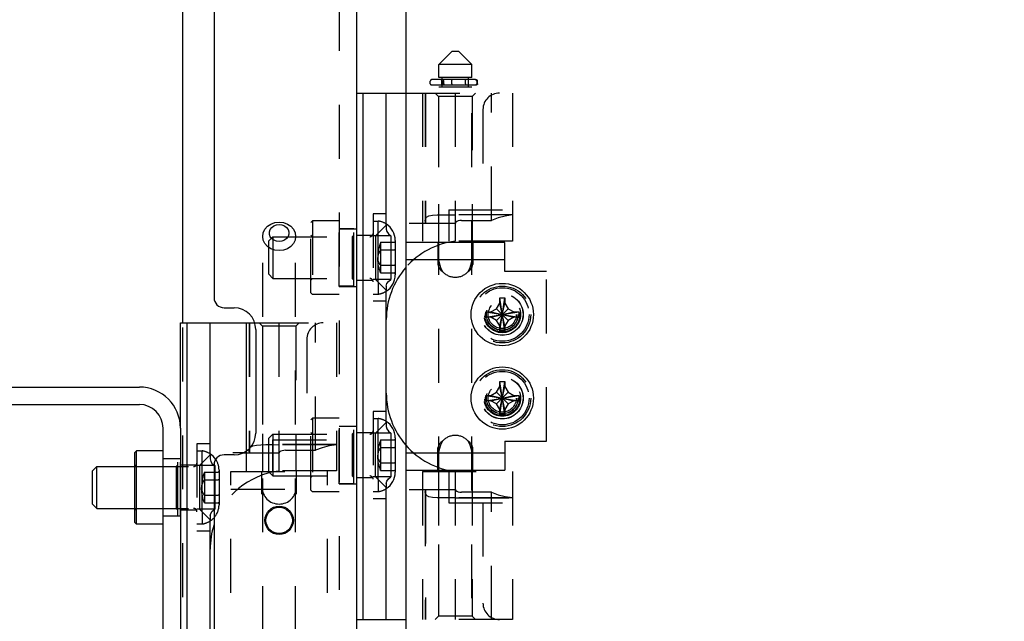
# Model space of a CAD drawing. Header units: inches. Extents: x 0 to 58.6, y -0.2 to 37.9.
# Tile 11 of 66: x 3 to 8.8, y 6.3 to 9.9. Entities that reach past the tile are written whole.
import ezdxf

# ---------------------------------------------------------------- set-up
doc = ezdxf.new("R2010")
doc.units = ezdxf.units.IN
doc.header["$LTSCALE"] = 3.224138
doc.header["$MEASUREMENT"] = 0
doc.linetypes.add('HIDDEN', pattern=[0.2, 0.1, -0.1])
doc.layers.get('0').update_dxf_attribs({"linetype": 'CONTINUOUS'})
doc.layers.add('DEFAULT_2', color=8, linetype='HIDDEN')
doc.layers.add('DIMENSIONS', color=7, linetype='CONTINUOUS')
doc.styles.get("Standard").update_dxf_attribs({"font": 'txt', "width": 0.8})
doc.dimstyles.new('DIMSTYLE_1', dxfattribs={"dimtxt": 0.293103, "dimasz": 0.344828, "dimexe": 0.18, "dimexo": 0.0625, "dimgap": 0.09, "dimtad": 0, "dimtih": 1, "dimtoh": 1, "dimzin": 4, "dimdsep": 46, "dimtxsty": 'Standard', "dimblk": '_FILLED', "dimblk1": '_FILLED', "dimblk2": '_FILLED', "dimcen": 0.09, "dimadec": 0, "dimazin": 0, "dimtfac": 1, "dimtofl": 0, "dimtmove": 0, "dimatfit": 3, "dimldrblk": '_FILLED', "dimfxl": 0, "dimtolj": 1, "dimtzin": 4, "dimarcsym": 0})

# ---------------------------------------------------------------- blocks, each defined once
blk = doc.blocks.new('_FILLED')
at = {"color": 0, "linetype": 'ByBlock'}
blk.add_solid([(0, 0), (-1, 0.2), (-1, -0.2)], dxfattribs=at)
blk = doc.blocks.new('*D')
at = {"layer": 'DIMENSIONS', "color": 2, "linetype": 'CONTINUOUS'}
for p, q in [((3.9355, 33.1052), (1.7352, 33.1052)), ((2.0456, 33.1052), (2.0456, 30.8022)), ((5.5048, 31.6165), (7.8884, 31.6165)), ((7.5781, 31.6165), (7.5781, 30.1263)), ((2.0456, 27.6052), (2.0456, 29.7763)), ((7.5781, 27.6052), (7.5781, 29.1004)), ((3.998, 27.6052), (1.7352, 27.6052)), ((4.9632, 27.6052), (7.8884, 27.6052)), ((5.2634, 25.8815), (5.2634, 26.6136)), ((35.3884, 26.024), (35.3884, 26.6136)), ((5.2634, 26.3032), (19.5931, 26.3032)), ((35.3884, 26.3032), (21.0587, 26.3032)), ((37.1399, 25.8866), (39.5081, 25.8866)), ((39.1977, 25.8866), (39.1977, 14.807)), ((36.9567, 25.0116), (38.2812, 25.0116)), ((37.9709, 25.0116), (37.9709, 16.3425)), ((37.9709, 4.7616), (37.9709, 14.877)), ((39.1977, 3.8866), (39.1977, 14.2208)), ((36.9567, 4.7616), (38.2812, 4.7616)), ((37.1936, 3.8866), (39.5081, 3.8866))]:
    blk.add_line(p, q, dxfattribs=at)
at = {"layer": 'DIMENSIONS', "color": 2, "linetype": 'CONTINUOUS', "xscale": 0.3448275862, "yscale": 0.3448275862, "zscale": 0.3448275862}
for p, rotation in [((2.0456, 33.1052), 90), ((7.5781, 31.6165), 90), ((2.0456, 27.6052), 270), ((7.5781, 27.6052), 270), ((5.2634, 26.3032), 180), ((39.1977, 25.8866), 90), ((37.9709, 25.0116), 90), ((37.9709, 4.7616), 270), ((39.1977, 3.8866), 270)]:
    blk.add_blockref('_FILLED', p, dxfattribs=dict(at, rotation=rotation))
blk.add_blockref('_FILLED', (35.3884, 26.3032), dxfattribs=at)
at = {"layer": 'DIMENSIONS', "color": 2, "linetype": 'CONTINUOUS', "width": 0.8}
for s, p in [('5.50', (1.5766, 30.3625)), ('REF.', (1.5766, 29.9229)), ('4.01', (7.1091, 29.6866)), ('REF.', (7.1091, 29.247)), ('30.13', (19.7397, 26.1567)), ('20.25', (37.3847, 15.9029)), ('REF.', (37.5019, 15.4632)), ('TYP.', (37.5019, 15.0236)), ('22.00', (38.6115, 14.3673))]:
    blk.add_text(s, height=0.2931, dxfattribs=at).set_placement(p)

msp = doc.modelspace()

# ---------------------------------------------------------------- linework, layer by layer
at = {"color": 3, "linetype": 'CONTINUOUS'}
for p, q in [((4.9683, 4.2616), (4.9683, 25.5116)), ((5.2634, 24.8534), (5.2634, 4.9198)), ((4.1143, 21.5361), (4.1143, 8.2371)), ((4.1743, 8.1771), (4.2343, 8.1771)), ((4.3643, 8.0471), (4.3643, 7.4271)), ((2.8098, 7.7023), (3.6673, 7.7023)), ((3.9138, 7.4558), (3.9138, 3.8273)), ((4.2343, 7.2971), (4.1743, 7.2971)), ((4.1143, 7.2371), (4.1143, 5.7861))]:
    msp.add_line(p, q, dxfattribs=at)
at = {"color": 7, "linetype": 'CONTINUOUS'}
for p, q in [((3.9268, 8.0864), (3.9268, 21.6868)), ((4.9683, 9.4614), (5.2634, 9.4614)), ((5.0077, 6.3118), (5.0077, 9.4614)), ((5.1455, 8.6718), (5.1455, 9.4614)), ((5.0816, 8.6078), (5.1455, 8.6718)), ((5.0816, 8.6078), (5.0816, 8.3464)), ((5.0978, 8.3303), (5.0978, 8.624)), ((5.1988, 8.5803), (5.1988, 8.374)), ((5.0816, 8.3464), (5.1455, 8.2825)), ((5.1455, 7.4907), (5.1455, 8.2825)), ((5.805, 8.1715), (5.8244, 8.2051)), ((5.8554, 8.0373), (5.8244, 8.2359)), ((5.8244, 8.2349), (5.8244, 8.2359)), ((5.8244, 8.0373), (5.8554, 8.2359)), ((5.8244, 8.2051), (5.8244, 8.2349)), ((5.8554, 8.0681), (5.8244, 8.2051)), ((5.8244, 8.0681), (5.8554, 8.2051)), ((5.8554, 8.2359), (5.8554, 8.2349)), ((5.8554, 8.2349), (5.8554, 8.2051)), ((5.8554, 8.2051), (5.8748, 8.1715)), ((5.7406, 8.1521), (5.9392, 8.1211)), ((5.7406, 8.1521), (5.7416, 8.1521)), ((5.7406, 8.1211), (5.9392, 8.1521)), ((5.7416, 8.1521), (5.7714, 8.1521)), ((5.7714, 8.1521), (5.805, 8.1715)), ((5.7714, 8.1521), (5.9084, 8.1211)), ((5.7714, 8.1211), (5.9084, 8.1521)), ((5.8748, 8.1017), (5.805, 8.1715)), ((5.805, 8.1017), (5.8748, 8.1715)), ((5.8748, 8.1715), (5.9084, 8.1521)), ((5.9084, 8.1521), (5.9382, 8.1521)), ((5.9382, 8.1521), (5.9392, 8.1521)), ((3.9138, 7.4558), (3.9138, 8.0864)), ((3.9138, 8.0864), (4.3582, 8.0864)), ((3.9532, 4.9368), (3.9532, 8.0864)), ((4.091, 7.2968), (4.091, 8.0864)), ((4.3075, 8.0864), (4.3075, 7.3198)), ((5.7416, 8.1211), (5.7406, 8.1211)), ((5.7714, 8.1211), (5.7416, 8.1211)), ((5.805, 8.1017), (5.7714, 8.1211)), ((5.8244, 8.0681), (5.805, 8.1017)), ((5.8748, 8.1017), (5.8554, 8.0681)), ((5.9084, 8.1211), (5.8748, 8.1017)), ((5.9382, 8.1211), (5.9084, 8.1211)), ((5.9392, 8.1211), (5.9382, 8.1211)), ((5.8244, 8.0383), (5.8244, 8.0681)), ((5.8244, 8.0373), (5.8244, 8.0383)), ((5.8554, 8.0681), (5.8554, 8.0383)), ((5.8554, 8.0383), (5.8554, 8.0373)), ((5.8554, 7.5373), (5.8244, 7.7359)), ((5.8244, 7.7349), (5.8244, 7.7359)), ((5.8244, 7.5373), (5.8554, 7.7359)), ((5.8244, 7.7051), (5.8244, 7.7349)), ((5.8554, 7.7359), (5.8554, 7.7349)), ((5.8554, 7.7349), (5.8554, 7.7051)), ((5.7714, 7.6521), (5.805, 7.6715)), ((5.805, 7.6715), (5.8244, 7.7051)), ((5.8748, 7.6017), (5.805, 7.6715)), ((5.805, 7.6017), (5.8748, 7.6715)), ((5.8554, 7.5681), (5.8244, 7.7051)), ((5.8244, 7.5681), (5.8554, 7.7051)), ((5.8554, 7.7051), (5.8748, 7.6715)), ((5.8748, 7.6715), (5.9084, 7.6521)), ((5.7406, 7.6521), (5.9392, 7.6211)), ((5.7406, 7.6521), (5.7416, 7.6521)), ((5.7406, 7.6211), (5.9392, 7.6521)), ((5.7416, 7.6211), (5.7406, 7.6211)), ((5.7416, 7.6521), (5.7714, 7.6521)), ((5.7714, 7.6211), (5.7416, 7.6211)), ((5.7714, 7.6521), (5.9084, 7.6211)), ((5.7714, 7.6211), (5.9084, 7.6521)), ((5.805, 7.6017), (5.7714, 7.6211)), ((5.9084, 7.6211), (5.8748, 7.6017)), ((5.9084, 7.6521), (5.9382, 7.6521)), ((5.9382, 7.6211), (5.9084, 7.6211)), ((5.9382, 7.6521), (5.9392, 7.6521)), ((5.9392, 7.6211), (5.9382, 7.6211)), ((2.8098, 7.5983), (3.6673, 7.5983)), ((5.8244, 7.5681), (5.805, 7.6017)), ((5.8244, 7.5383), (5.8244, 7.5681)), ((5.8748, 7.6017), (5.8554, 7.5681)), ((5.8554, 7.5681), (5.8554, 7.5383)), ((5.0816, 7.4267), (5.1455, 7.4907)), ((5.8244, 7.5373), (5.8244, 7.5383)), ((5.8554, 7.5383), (5.8554, 7.5373)), ((3.8098, 3.8273), (3.8098, 7.4558)), ((5.0816, 7.1653), (5.0816, 7.4267)), ((5.0978, 7.1492), (5.0978, 7.4429)), ((5.1988, 7.3992), (5.1988, 7.1929)), ((3.6398, 7.3121), (3.6498, 7.3221)), ((3.6398, 6.8921), (3.6398, 7.3121)), ((3.6498, 6.8821), (3.6498, 7.3221)), ((3.8098, 7.3221), (3.6498, 7.3221)), ((4.2882, 7.3088), (4.2277, 7.3088)), ((4.027, 7.2328), (4.091, 7.2968)), ((3.3872, 7.2021), (3.4122, 7.2271)), ((3.3872, 7.0021), (3.3872, 7.2021)), ((3.4122, 6.9771), (3.4122, 7.2271)), ((3.4122, 7.2271), (3.6398, 7.2271)), ((4.027, 7.2328), (4.027, 6.9714)), ((4.0432, 6.9553), (4.0432, 7.249)), ((5.0816, 7.1653), (5.1455, 7.1014)), ((5.1455, 6.3118), (5.1455, 7.1014)), ((3.3872, 7.0021), (3.4122, 6.9771)), ((3.4122, 6.9771), (3.6398, 6.9771)), ((4.027, 6.9714), (4.091, 6.9075)), ((4.091, 6.1157), (4.091, 6.9075)), ((3.6398, 6.8921), (3.6498, 6.8821)), ((3.8098, 6.8821), (3.6498, 6.8821)), ((4.9683, 6.3118), (5.2634, 6.3118))]:
    msp.add_line(p, q, dxfattribs=at)
at = {"color": 8, "linetype": 'HIDDEN'}
for p, q in [((4.8643, 8.3051), (4.8643, 8.6491)), ((4.8643, 8.6491), (4.9683, 8.6491)), ((5.4549, 8.5681), (5.4549, 8.4641)), ((5.6629, 8.4641), (5.6629, 8.5681)), ((5.6629, 8.4641), (5.4549, 8.4641)), ((4.8643, 8.3051), (4.9683, 8.3051)), ((4.8643, 7.124), (4.8643, 7.468)), ((4.8643, 7.468), (4.9683, 7.468)), ((5.4549, 7.3091), (5.4549, 7.2051)), ((5.4549, 7.3091), (5.6629, 7.3091)), ((5.6629, 7.2051), (5.6629, 7.3091)), ((3.8098, 6.9301), (3.8098, 7.2741)), ((3.9138, 7.2741), (3.8098, 7.2741)), ((4.8643, 7.124), (4.9683, 7.124)), ((3.9138, 6.9301), (3.8098, 6.9301))]:
    msp.add_line(p, q, dxfattribs=at)
at = {"linetype": 'HIDDEN'}
for p, q in [((4.9683, 8.3051), (4.9683, 8.6491)), ((5.6629, 8.5681), (5.4549, 8.5681)), ((4.9683, 7.124), (4.9683, 7.468)), ((3.9138, 6.9301), (3.9138, 7.2741)), ((5.4549, 7.2051), (5.6629, 7.2051))]:
    msp.add_line(p, q, dxfattribs=at)
at = {"color": 7, "linetype": 'CONTINUOUS'}
for points in [[(5.8244, 8.2359), (5.8347, 8.2361), (5.8451, 8.2361), (5.8554, 8.2359)], [(5.7404, 8.1366), (5.7404, 8.1418), (5.7405, 8.1469), (5.7406, 8.1521)], [(5.7406, 8.1211), (5.7405, 8.1263), (5.7404, 8.1314), (5.7404, 8.1366)], [(5.9392, 8.1521), (5.9393, 8.1469), (5.9394, 8.1418), (5.9394, 8.1366)], [(5.9394, 8.1366), (5.9394, 8.1314), (5.9393, 8.1263), (5.9392, 8.1211)], [(5.8554, 8.0373), (5.8451, 8.0371), (5.8347, 8.0371), (5.8244, 8.0373)], [(5.8244, 7.7359), (5.8347, 7.7361), (5.8451, 7.7361), (5.8554, 7.7359)], [(5.7404, 7.6366), (5.7404, 7.6418), (5.7405, 7.6469), (5.7406, 7.6521)], [(5.7406, 7.6211), (5.7405, 7.6263), (5.7404, 7.6314), (5.7404, 7.6366)], [(5.9392, 7.6521), (5.9393, 7.6469), (5.9394, 7.6418), (5.9394, 7.6366)], [(5.9394, 7.6366), (5.9394, 7.6314), (5.9393, 7.6263), (5.9392, 7.6211)], [(5.8554, 7.5373), (5.8451, 7.5371), (5.8347, 7.5371), (5.8244, 7.5373)]]:
    msp.add_lwpolyline(points, dxfattribs=at)
for centre, radius in [((5.8399, 8.1366), 0.1865), ((5.8399, 7.6366), 0.1865), ((4.5043, 6.9051), 0.079)]:
    msp.add_circle(centre, radius, dxfattribs=at)
at = {"linetype": 'HIDDEN'}
for centre in [(5.8399, 8.1366), (5.8399, 7.6366)]:
    msp.add_circle(centre, 0.125, dxfattribs=at)
at = {"color": 3, "linetype": 'CONTINUOUS'}
msp.add_circle((4.5043, 6.9051), 0.085, dxfattribs=at)
at = {"color": 7, "linetype": 'CONTINUOUS'}
for centre, radius, start, end in [((5.0824, 8.5803), 0.1164, 0, 57.14795), ((5.618, 8.107), 0.4724, 138.80722, 180), ((5.0824, 8.374), 0.1164, 302.85205, 360), ((5.618, 7.6661), 0.4724, 180, 221.19278), ((3.6673, 7.4558), 0.1425, 0, 90), ((5.0824, 7.3992), 0.1164, 0, 57.14795), ((4.0279, 7.2053), 0.1164, 33.8839, 57.14795), ((5.0824, 7.1929), 0.1164, 302.85205, 360), ((4.0279, 6.999), 0.1164, 302.85205, 318.02681), ((4.5634, 6.732), 0.4724, 161.99248, 180)]:
    msp.add_arc(centre, radius, start, end, dxfattribs=at)
at = {"linetype": 'HIDDEN'}
for centre, start, end in [((5.5589, 8.4639), 222.17105, 317.82895), ((5.5589, 7.3093), 42.17105, 137.82895)]:
    msp.add_arc(centre, 0.104, start, end, dxfattribs=at)
at = {"color": 3, "linetype": 'CONTINUOUS'}
for centre, radius, start, end in [((4.1743, 8.2371), 0.06, 180, 270), ((4.2343, 8.0471), 0.13, 0, 90), ((3.6673, 7.4558), 0.2465, 0, 90), ((4.2343, 7.4271), 0.13, 270, 360), ((4.1743, 7.2371), 0.06, 90, 180)]:
    msp.add_arc(centre, radius, start, end, dxfattribs=at)
at = {"layer": 'DEFAULT_2', "color": 8, "linetype": 'HIDDEN'}
for p, q in [((4.8643, 25.5116), (4.8643, 4.2616)), ((5.5392, 9.7114), (5.4605, 9.6326)), ((5.5392, 9.7114), (5.5786, 9.7114)), ((5.5786, 9.7114), (5.6573, 9.6326)), ((5.4605, 9.5539), (5.4605, 9.6326)), ((5.6573, 9.6326), (5.4605, 9.6326)), ((5.6573, 9.5539), (5.6573, 9.6326)), ((5.6573, 9.5539), (5.4605, 9.5539)), ((5.4802, 9.4988), (5.4802, 9.5539)), ((5.6376, 9.4988), (5.6376, 9.5539)), ((5.4089, 9.5158), (5.4089, 9.532)), ((5.4139, 9.5108), (5.6847, 9.5108)), ((5.6768, 9.542), (5.4189, 9.542)), ((5.4605, 5.7942), (5.4605, 9.4988)), ((5.4605, 9.4988), (5.6573, 9.4988)), ((5.4789, 9.5158), (5.4789, 9.532)), ((5.4803, 9.532), (5.4803, 9.5158)), ((5.4903, 9.5158), (5.4903, 9.532)), ((5.5372, 9.5158), (5.5372, 9.532)), ((5.6197, 9.5158), (5.6197, 9.532)), ((5.6573, 5.7942), (5.6573, 9.4988)), ((5.6868, 9.532), (5.6868, 9.5158)), ((5.6922, 9.5158), (5.6922, 9.532)), ((5.2634, 9.4614), (5.9014, 9.4614)), ((5.362, 9.4614), (5.362, 8.5756)), ((5.3788, 9.4614), (5.3788, 8.699)), ((5.3806, 9.4614), (5.3806, 8.6838)), ((5.4585, 9.4417), (5.4388, 9.4614)), ((5.4585, 9.4417), (5.4585, 8.5756)), ((5.6593, 9.4417), (5.4585, 9.4417)), ((5.5572, 9.4614), (5.5572, 8.5756)), ((5.6593, 9.4417), (5.679, 9.4614)), ((5.6593, 9.4417), (5.6593, 8.5756)), ((5.7754, 8.6995), (5.7754, 9.4614)), ((5.9014, 9.4614), (5.9014, 8.5756)), ((5.7243, 9.363), (5.7243, 8.7626)), ((5.0668, 8.7385), (5.0668, 8.2157)), ((5.1455, 8.7385), (5.0668, 8.7385)), ((5.9014, 8.7334), (5.4799, 8.7334)), ((5.5197, 8.7626), (5.5197, 8.5756)), ((5.5197, 8.7626), (5.9014, 8.7626)), ((5.9014, 8.733), (5.556, 8.733)), ((4.6943, 8.6871), (4.7043, 8.6971)), ((4.6943, 8.2671), (4.6943, 8.6871)), ((4.7043, 8.6971), (4.7043, 8.2571)), ((4.8643, 8.6971), (4.7043, 8.6971)), ((5.0668, 8.6956), (5.0978, 8.6956)), ((5.0978, 8.624), (5.0978, 8.6956)), ((5.1455, 8.6718), (5.1455, 8.6476)), ((5.2822, 8.6838), (5.558, 8.6838)), ((5.38, 8.6898), (5.3788, 8.6995)), ((5.5965, 8.6995), (5.7754, 8.6995)), ((4.7043, 8.6021), (4.6943, 8.6121)), ((4.9513, 8.6486), (4.8643, 8.6486)), ((4.9413, 8.6021), (4.9513, 8.6121)), ((4.9513, 8.3056), (4.9513, 8.6486)), ((4.9683, 8.612), (5.0668, 8.612)), ((5.1736, 8.6078), (5.0668, 8.6078)), ((5.1736, 8.6078), (5.1736, 8.3464)), ((4.4059, 4.8994), (4.4059, 8.604)), ((4.4418, 8.5771), (4.4668, 8.6021)), ((4.4418, 8.3771), (4.4418, 8.5771)), ((4.4668, 8.6021), (4.4668, 8.3521)), ((4.4668, 8.6021), (5.0468, 8.6021)), ((4.6028, 4.8994), (4.6028, 8.604)), ((4.9413, 8.6021), (4.9413, 8.3521)), ((5.1118, 8.5688), (5.1118, 8.3855)), ((5.1118, 8.5688), (5.194, 8.5688)), ((5.9014, 8.5756), (5.3621, 8.5756)), ((5.1118, 8.523), (5.194, 8.523)), ((5.4549, 8.4955), (5.4549, 8.4349)), ((5.6629, 8.4955), (5.6629, 8.4349)), ((5.1118, 8.4313), (5.194, 8.4313)), ((5.4549, 8.4641), (5.2634, 8.4641)), ((5.8544, 8.4641), (5.6629, 8.4641)), ((4.4418, 8.3771), (4.4668, 8.3521)), ((5.1118, 8.3855), (5.194, 8.3855)), ((4.4668, 8.3521), (5.0468, 8.3521)), ((4.7043, 8.3521), (4.6943, 8.3421)), ((4.9413, 8.3521), (4.9513, 8.3421)), ((4.9683, 8.3423), (5.0668, 8.3423)), ((5.1736, 8.3464), (5.0668, 8.3464)), ((5.0978, 8.3303), (5.0978, 8.2586)), ((4.6943, 8.2671), (4.7043, 8.2571)), ((4.8643, 8.2571), (4.7043, 8.2571)), ((4.9513, 8.3056), (4.8643, 8.3056)), ((5.0668, 8.2586), (5.0978, 8.2586)), ((5.1455, 8.3067), (5.1455, 8.2825)), ((5.1455, 8.2157), (5.0668, 8.2157)), ((3.9268, 4.5116), (3.9268, 8.0864)), ((4.3243, 8.0864), (4.3243, 7.324)), ((4.3261, 8.0864), (4.3261, 7.3088)), ((4.3582, 8.0864), (4.8469, 8.0864)), ((4.404, 8.0667), (4.3843, 8.0864)), ((4.5026, 8.0864), (4.5026, 7.2006)), ((4.6047, 8.0667), (4.6244, 8.0864)), ((4.7209, 7.3245), (4.7209, 8.0864)), ((4.8469, 8.0864), (4.8469, 7.2006)), ((4.404, 8.0667), (4.404, 7.2006)), ((4.6047, 8.0667), (4.404, 8.0667)), ((4.6047, 8.0667), (4.6047, 7.2006)), ((4.6697, 7.988), (4.6697, 7.3876)), ((5.0668, 7.5574), (5.0668, 7.0346)), ((5.1455, 7.5574), (5.0668, 7.5574)), ((4.6943, 7.506), (4.7043, 7.516)), ((4.6943, 7.086), (4.6943, 7.506)), ((4.7043, 7.516), (4.7043, 7.076)), ((4.8643, 7.516), (4.7043, 7.516)), ((5.0668, 7.5145), (5.0978, 7.5145)), ((5.0978, 7.4429), (5.0978, 7.5145)), ((5.1455, 7.4907), (5.1455, 7.4665)), ((4.7043, 7.421), (4.6943, 7.431)), ((4.9513, 7.4675), (4.8643, 7.4675)), ((4.9413, 7.421), (4.9513, 7.431)), ((4.9513, 7.1245), (4.9513, 7.4675)), ((4.9683, 7.4309), (5.0668, 7.4309)), ((5.1736, 7.4267), (5.0668, 7.4267)), ((5.1736, 7.4267), (5.1736, 7.1653)), ((4.4418, 7.396), (4.4668, 7.421)), ((4.4418, 7.196), (4.4418, 7.396)), ((4.4652, 7.3876), (4.4652, 7.2006)), ((4.4652, 7.3876), (4.8469, 7.3876)), ((4.4668, 7.421), (4.4668, 7.171)), ((4.4668, 7.421), (5.0468, 7.421)), ((4.9413, 7.421), (4.9413, 7.171)), ((5.1118, 7.3877), (5.1118, 7.2044)), ((5.1118, 7.3877), (5.194, 7.3877)), ((4.0122, 7.3635), (4.0122, 6.8407)), ((4.091, 7.3635), (4.0122, 7.3635)), ((4.0122, 7.3206), (4.0432, 7.3206)), ((4.0432, 7.249), (4.0432, 7.3206)), ((4.2882, 7.3088), (4.5034, 7.3088)), ((4.3075, 7.3198), (4.3075, 7.2006)), ((4.3243, 7.3245), (4.325, 7.3312)), ((4.3255, 7.3148), (4.3243, 7.3245)), ((4.325, 7.3312), (4.3321, 7.3434)), ((4.8469, 7.3584), (4.4254, 7.3584)), ((4.8469, 7.358), (4.5015, 7.358)), ((4.542, 7.3245), (4.7209, 7.3245)), ((5.1118, 7.3418), (5.194, 7.3418)), ((5.2634, 7.3091), (5.4549, 7.3091)), ((5.4549, 7.2777), (5.4549, 7.3383)), ((5.6629, 7.2777), (5.6629, 7.3383)), ((5.6629, 7.3091), (5.8544, 7.3091)), ((3.8968, 7.2736), (3.8098, 7.2736)), ((3.8968, 6.9306), (3.8968, 7.2736)), ((4.091, 7.2968), (4.091, 7.2726)), ((5.1118, 7.2502), (5.194, 7.2502)), ((3.6498, 7.2271), (3.6398, 7.2371)), ((3.6398, 7.2271), (3.9922, 7.2271)), ((3.8868, 7.2271), (3.8968, 7.2371)), ((3.8868, 7.2271), (3.8868, 6.9771)), ((3.9138, 7.237), (4.0122, 7.237)), ((4.1191, 7.2328), (4.0122, 7.2328)), ((4.0572, 7.1938), (4.0572, 7.0105)), ((4.0572, 7.1938), (4.1395, 7.1938)), ((4.1041, 7.2442), (4.1191, 7.2328)), ((4.1191, 7.2328), (4.1191, 6.9714)), ((4.1442, 7.2053), (4.1442, 6.999)), ((4.2153, 5.8266), (4.2153, 7.1966)), ((4.2153, 7.1966), (4.7933, 7.1966)), ((4.8469, 7.2006), (4.3075, 7.2006)), ((4.4013, 7.0616), (4.4013, 7.1966)), ((4.4418, 7.196), (4.4668, 7.171)), ((4.6073, 7.0616), (4.6073, 7.1966)), ((4.7933, 5.8266), (4.7933, 7.1966)), ((5.1118, 7.2044), (5.194, 7.2044)), ((5.362, 7.1976), (5.362, 6.3118)), ((5.3621, 7.1976), (5.9014, 7.1976)), ((5.4585, 7.1976), (5.4585, 6.3315)), ((5.5197, 7.1976), (5.5197, 7.0106)), ((5.5572, 7.1976), (5.5572, 6.3118)), ((5.6593, 7.1976), (5.6593, 6.3315)), ((5.9014, 7.1976), (5.9014, 6.3118)), ((4.0572, 7.1479), (4.1395, 7.1479)), ((4.4668, 7.171), (5.0468, 7.171)), ((4.7043, 7.171), (4.6943, 7.161)), ((4.9413, 7.171), (4.9513, 7.161)), ((4.9683, 7.1612), (5.0668, 7.1612)), ((5.1736, 7.1653), (5.0668, 7.1653)), ((5.0978, 7.1492), (5.0978, 7.0775)), ((4.2153, 7.0926), (4.7933, 7.0926)), ((4.6943, 7.086), (4.7043, 7.076)), ((4.8643, 7.076), (4.7043, 7.076)), ((4.9513, 7.1245), (4.8643, 7.1245)), ((5.0668, 7.0775), (5.0978, 7.0775)), ((5.1455, 7.1256), (5.1455, 7.1014)), ((5.2822, 7.0893), (5.558, 7.0893)), ((5.3788, 7.0737), (5.38, 7.0833)), ((5.3788, 7.0742), (5.3788, 6.3118)), ((5.3806, 7.0893), (5.3806, 6.3118)), ((5.7754, 7.0736), (5.5965, 7.0736)), ((5.7754, 6.3118), (5.7754, 7.0736)), ((4.0572, 7.0563), (4.1395, 7.0563)), ((5.1455, 7.0346), (5.0668, 7.0346)), ((5.9014, 7.0397), (5.4799, 7.0397)), ((5.556, 7.0401), (5.9014, 7.0401)), ((3.6398, 6.9771), (3.9922, 6.9771)), ((3.6498, 6.9771), (3.6398, 6.9671)), ((3.8868, 6.9771), (3.8968, 6.9671)), ((3.9138, 6.9673), (4.0122, 6.9673)), ((4.1191, 6.9714), (4.0122, 6.9714)), ((4.0432, 6.9553), (4.0432, 6.8836)), ((4.0572, 7.0105), (4.1395, 7.0105)), ((4.1042, 6.9601), (4.1191, 6.9714)), ((5.5197, 7.0106), (5.9014, 7.0106)), ((5.7243, 7.0106), (5.7243, 6.4102)), ((3.8968, 6.9306), (3.8098, 6.9306)), ((4.091, 6.9317), (4.091, 6.9075)), ((4.0122, 6.8836), (4.0432, 6.8836)), ((4.091, 6.8407), (4.0122, 6.8407)), ((5.9014, 6.3118), (5.2634, 6.3118)), ((5.4585, 6.3315), (5.4388, 6.3118)), ((5.6593, 6.3315), (5.4585, 6.3315)), ((5.6593, 6.3315), (5.679, 6.3118))]:
    msp.add_line(p, q, dxfattribs=at)
at = {"layer": 'DEFAULT_2', "linetype": 'HIDDEN'}
for p, q in [((5.4549, 8.5681), (5.2634, 8.5681)), ((5.4549, 8.5681), (5.4549, 8.4955)), ((5.6629, 8.5681), (5.6629, 8.4955)), ((5.8544, 8.5681), (5.6629, 8.5681)), ((5.8544, 8.3941), (5.8544, 8.5681)), ((6.1044, 8.3941), (5.8544, 8.3941)), ((6.1044, 7.3791), (6.1044, 8.3941)), ((5.8544, 7.3791), (5.8544, 7.2051)), ((5.8544, 7.3791), (6.1044, 7.3791)), ((5.4549, 7.2051), (5.4549, 7.2777)), ((5.6629, 7.2051), (5.6629, 7.2777)), ((5.2634, 7.2051), (5.4549, 7.2051)), ((5.6629, 7.2051), (5.8544, 7.2051))]:
    msp.add_line(p, q, dxfattribs=at)
at = {"layer": 'DEFAULT_2', "color": 8, "linetype": 'HIDDEN'}
for points in [[(5.4903, 9.532), (5.4899, 9.5345), (5.4888, 9.5367), (5.4872, 9.5386), (5.4853, 9.5401), (5.483, 9.5412), (5.4806, 9.5418), (5.4782, 9.542)], [(5.4903, 9.5158), (5.49, 9.5143), (5.4893, 9.5131), (5.4882, 9.5121), (5.487, 9.5114), (5.4855, 9.5109), (5.4841, 9.5108)], [(5.5372, 9.532), (5.5373, 9.5345), (5.5378, 9.5367), (5.5384, 9.5386), (5.5391, 9.5401), (5.54, 9.5412), (5.5409, 9.5418), (5.5417, 9.542)], [(5.5372, 9.5158), (5.5373, 9.5143), (5.5376, 9.5131), (5.538, 9.5121), (5.5385, 9.5114), (5.539, 9.5109), (5.5396, 9.5108)], [(5.6197, 9.532), (5.6198, 9.5345), (5.6201, 9.5367), (5.6206, 9.5386), (5.6211, 9.5401), (5.6218, 9.5412), (5.6224, 9.5418), (5.6231, 9.542)], [(5.6197, 9.5158), (5.6198, 9.5144), (5.62, 9.5131), (5.6203, 9.5121), (5.6206, 9.5114), (5.621, 9.5109), (5.6215, 9.5108)], [(5.6922, 9.532), (5.6918, 9.5343), (5.6908, 9.5362), (5.6895, 9.5378), (5.6879, 9.539), (5.6862, 9.54), (5.6844, 9.5408), (5.6825, 9.5414), (5.6806, 9.5418), (5.6787, 9.542), (5.6768, 9.542)], [(5.6868, 9.532), (5.6865, 9.5346), (5.6855, 9.5371), (5.6839, 9.5391), (5.6818, 9.5407), (5.6794, 9.5417), (5.6768, 9.542)], [(5.6922, 9.5158), (5.692, 9.5146), (5.6914, 9.5135), (5.6907, 9.5127), (5.6898, 9.5121), (5.6888, 9.5116), (5.6878, 9.5112), (5.6868, 9.511), (5.6857, 9.5108), (5.6847, 9.5108)], [(5.3788, 8.6995), (5.3796, 8.7062), (5.3866, 8.7184), (5.401, 8.7264), (5.4222, 8.731), (5.4494, 8.733), (5.4798, 8.7334)], [(5.4798, 8.7334), (5.5174, 8.7332), (5.556, 8.733)], [(5.9014, 8.732), (5.8578, 8.7257), (5.8155, 8.7148), (5.7754, 8.6995)], [(4.4059, 8.604), (4.4093, 8.6261), (4.4191, 8.6466), (4.4348, 8.6643), (4.4551, 8.6778), (4.4789, 8.6863), (4.5043, 8.6892)], [(4.5043, 8.5725), (4.4877, 8.5746), (4.4724, 8.5807), (4.4598, 8.5901), (4.4507, 8.6023), (4.4459, 8.6162), (4.4459, 8.6307), (4.4505, 8.6447), (4.4595, 8.657), (4.4722, 8.6666), (4.4876, 8.6727), (4.5043, 8.6748)], [(4.5043, 8.6892), (4.5298, 8.6863), (4.5536, 8.6778), (4.5739, 8.6643), (4.5896, 8.6466), (4.5994, 8.6261), (4.6028, 8.604)], [(4.5043, 8.6748), (4.521, 8.6727), (4.5363, 8.6667), (4.5489, 8.6572), (4.558, 8.6451), (4.5628, 8.6311), (4.5628, 8.6166), (4.5582, 8.6027), (4.5492, 8.5904), (4.5365, 8.5808), (4.5211, 8.5746), (4.5043, 8.5725)], [(5.3806, 8.6838), (5.3806, 8.6859), (5.3804, 8.6879), (5.38, 8.6898)], [(5.5965, 8.6995), (5.5862, 8.6989), (5.5765, 8.6971), (5.5681, 8.6939), (5.5617, 8.6895), (5.558, 8.6838)], [(5.1455, 8.6476), (5.1489, 8.6329), (5.1587, 8.6192), (5.1736, 8.6078)], [(4.5043, 8.5188), (4.4789, 8.5217), (4.4551, 8.5302), (4.4348, 8.5437), (4.4191, 8.5614), (4.4093, 8.5819), (4.4059, 8.604)], [(4.6028, 8.604), (4.5994, 8.5819), (4.5896, 8.5614), (4.5739, 8.5437), (4.5536, 8.5302), (4.5298, 8.5217), (4.5043, 8.5188)], [(5.1118, 8.5688), (5.1081, 8.5586), (5.1049, 8.5484), (5.1021, 8.5382), (5.0997, 8.528), (5.0978, 8.5179), (5.0963, 8.5077), (5.0952, 8.4975), (5.0946, 8.4873), (5.0944, 8.4771)], [(5.1988, 8.5743), (5.1987, 8.5736), (5.1986, 8.5729), (5.1985, 8.5723), (5.1982, 8.5717), (5.198, 8.5712), (5.1976, 8.5707), (5.1972, 8.5702), (5.1968, 8.5698), (5.1964, 8.5695), (5.1959, 8.5692), (5.1955, 8.569), (5.195, 8.5689), (5.1945, 8.5688), (5.194, 8.5688)], [(5.1118, 8.523), (5.1081, 8.5179), (5.1049, 8.5128), (5.1021, 8.5077), (5.0997, 8.5026), (5.0978, 8.4975), (5.0963, 8.4924), (5.0952, 8.4873), (5.0946, 8.4822), (5.0944, 8.4771)], [(5.1988, 8.5257), (5.1987, 8.5254), (5.1986, 8.525), (5.1985, 8.5247), (5.1982, 8.5244), (5.198, 8.5242), (5.1976, 8.5239), (5.1972, 8.5237), (5.1968, 8.5235), (5.1964, 8.5233), (5.1959, 8.5232), (5.1955, 8.5231), (5.195, 8.523), (5.1945, 8.523), (5.194, 8.523)], [(5.1118, 8.3855), (5.1081, 8.3957), (5.1049, 8.4059), (5.1021, 8.4161), (5.0997, 8.4262), (5.0978, 8.4364), (5.0963, 8.4466), (5.0952, 8.4568), (5.0946, 8.467), (5.0944, 8.4771)], [(5.1118, 8.4313), (5.1081, 8.4364), (5.1049, 8.4415), (5.1021, 8.4466), (5.0997, 8.4517), (5.0978, 8.4568), (5.0963, 8.4619), (5.0952, 8.467), (5.0946, 8.472), (5.0944, 8.4771)], [(5.1988, 8.4286), (5.1987, 8.4289), (5.1986, 8.4292), (5.1985, 8.4295), (5.1982, 8.4298), (5.198, 8.4301), (5.1976, 8.4304), (5.1972, 8.4306), (5.1968, 8.4308), (5.1964, 8.431), (5.1959, 8.4311), (5.1955, 8.4312), (5.195, 8.4313), (5.1945, 8.4313), (5.194, 8.4313)], [(5.4549, 8.4349), (5.4558, 8.4275), (5.4588, 8.4194), (5.464, 8.4109), (5.4717, 8.4023), (5.4818, 8.3941)], [(5.636, 8.3941), (5.6461, 8.4023), (5.6538, 8.4109), (5.659, 8.4194), (5.662, 8.4275), (5.6629, 8.4349)], [(5.1988, 8.38), (5.1987, 8.3807), (5.1986, 8.3813), (5.1985, 8.382), (5.1982, 8.3826), (5.198, 8.3831), (5.1976, 8.3836), (5.1972, 8.3841), (5.1968, 8.3844), (5.1964, 8.3848), (5.1959, 8.385), (5.1955, 8.3852), (5.195, 8.3854), (5.1945, 8.3855), (5.194, 8.3855)], [(5.1455, 8.3067), (5.1489, 8.3214), (5.1587, 8.3351), (5.1736, 8.3464)], [(5.1455, 7.4665), (5.1489, 7.4518), (5.1587, 7.4381), (5.1736, 7.4267)], [(5.1118, 7.3877), (5.1081, 7.3775), (5.1049, 7.3673), (5.1021, 7.3571), (5.0997, 7.3469), (5.0978, 7.3368), (5.0963, 7.3266), (5.0952, 7.3164), (5.0946, 7.3062), (5.0944, 7.296)], [(5.1988, 7.3932), (5.1987, 7.3925), (5.1986, 7.3918), (5.1985, 7.3912), (5.1982, 7.3906), (5.198, 7.3901), (5.1976, 7.3896), (5.1972, 7.3891), (5.1968, 7.3887), (5.1964, 7.3884), (5.1959, 7.3881), (5.1955, 7.3879), (5.195, 7.3878), (5.1945, 7.3877), (5.194, 7.3877)], [(5.4818, 7.3791), (5.4717, 7.3709), (5.464, 7.3623), (5.4588, 7.3537), (5.4558, 7.3457), (5.4549, 7.3383)], [(5.6629, 7.3383), (5.662, 7.3457), (5.659, 7.3537), (5.6538, 7.3623), (5.6461, 7.3709), (5.636, 7.3791)], [(4.3261, 7.3088), (4.326, 7.3109), (4.3258, 7.3129), (4.3255, 7.3148)], [(4.3321, 7.3434), (4.3464, 7.3514), (4.3677, 7.356), (4.3949, 7.358), (4.4253, 7.3584)], [(4.4253, 7.3584), (4.4629, 7.3582), (4.5015, 7.358)], [(4.542, 7.3245), (4.5317, 7.3239), (4.522, 7.3221), (4.5136, 7.3189), (4.5072, 7.3145), (4.5034, 7.3088)], [(4.8469, 7.357), (4.8032, 7.3507), (4.761, 7.3398), (4.7209, 7.3245)], [(5.1118, 7.3418), (5.1081, 7.3368), (5.1049, 7.3317), (5.1021, 7.3266), (5.0997, 7.3215), (5.0978, 7.3164), (5.0963, 7.3113), (5.0952, 7.3062), (5.0946, 7.3011), (5.0944, 7.296)], [(5.1988, 7.3446), (5.1987, 7.3443), (5.1986, 7.3439), (5.1985, 7.3436), (5.1982, 7.3433), (5.198, 7.3431), (5.1976, 7.3428), (5.1972, 7.3426), (5.1968, 7.3424), (5.1964, 7.3422), (5.1959, 7.3421), (5.1955, 7.342), (5.195, 7.3419), (5.1945, 7.3419), (5.194, 7.3418)], [(4.091, 7.2726), (4.0943, 7.2579), (4.1041, 7.2442)], [(5.1118, 7.2502), (5.1081, 7.2553), (5.1049, 7.2604), (5.1021, 7.2655), (5.0997, 7.2706), (5.0978, 7.2757), (5.0963, 7.2808), (5.0952, 7.2859), (5.0946, 7.2909), (5.0944, 7.296)], [(5.1118, 7.2044), (5.1081, 7.2146), (5.1049, 7.2248), (5.1021, 7.235), (5.0997, 7.2451), (5.0978, 7.2553), (5.0963, 7.2655), (5.0952, 7.2757), (5.0946, 7.2859), (5.0944, 7.296)], [(5.1988, 7.2475), (5.1987, 7.2478), (5.1986, 7.2481), (5.1985, 7.2484), (5.1982, 7.2487), (5.198, 7.249), (5.1976, 7.2493), (5.1972, 7.2495), (5.1968, 7.2497), (5.1964, 7.2499), (5.1959, 7.25), (5.1955, 7.2501), (5.195, 7.2502), (5.1945, 7.2502), (5.194, 7.2502)], [(4.0572, 7.1938), (4.0536, 7.1836), (4.0503, 7.1734), (4.0476, 7.1632), (4.0452, 7.153), (4.0433, 7.1429), (4.0418, 7.1327), (4.0407, 7.1225), (4.04, 7.1123), (4.0398, 7.1021)], [(4.1442, 7.1993), (4.1442, 7.1986), (4.1441, 7.1979), (4.1439, 7.1973), (4.1437, 7.1967), (4.1434, 7.1962), (4.1431, 7.1957), (4.1427, 7.1952), (4.1423, 7.1948), (4.1419, 7.1945), (4.1414, 7.1942), (4.1409, 7.194), (4.1404, 7.1939), (4.14, 7.1938), (4.1395, 7.1938)], [(5.1988, 7.1989), (5.1987, 7.1996), (5.1986, 7.2002), (5.1985, 7.2009), (5.1982, 7.2014), (5.198, 7.202), (5.1976, 7.2025), (5.1972, 7.2029), (5.1968, 7.2033), (5.1964, 7.2037), (5.1959, 7.2039), (5.1955, 7.2041), (5.195, 7.2043), (5.1945, 7.2044), (5.194, 7.2044)], [(4.0572, 7.1479), (4.0536, 7.1429), (4.0503, 7.1378), (4.0476, 7.1327), (4.0452, 7.1276), (4.0433, 7.1225), (4.0418, 7.1174), (4.0407, 7.1123), (4.04, 7.1072), (4.0398, 7.1021)], [(4.1442, 7.1507), (4.1442, 7.1504), (4.1441, 7.15), (4.1439, 7.1497), (4.1437, 7.1494), (4.1434, 7.1492), (4.1431, 7.1489), (4.1427, 7.1487), (4.1423, 7.1485), (4.1419, 7.1483), (4.1414, 7.1482), (4.1409, 7.1481), (4.1404, 7.148), (4.14, 7.148), (4.1395, 7.1479)], [(5.1455, 7.1256), (5.1489, 7.1403), (5.1587, 7.154), (5.1736, 7.1653)], [(4.0572, 7.0105), (4.0536, 7.0207), (4.0503, 7.0309), (4.0476, 7.0411), (4.0452, 7.0512), (4.0433, 7.0614), (4.0418, 7.0716), (4.0407, 7.0818), (4.04, 7.092), (4.0398, 7.1021)], [(4.0572, 7.0563), (4.0536, 7.0614), (4.0503, 7.0665), (4.0476, 7.0716), (4.0452, 7.0767), (4.0433, 7.0818), (4.0418, 7.0869), (4.0407, 7.092), (4.04, 7.097), (4.0398, 7.1021)], [(5.4798, 7.0398), (5.4494, 7.0402), (5.4222, 7.0422), (5.4009, 7.0468), (5.3866, 7.0549), (5.3795, 7.067), (5.3788, 7.0737)], [(5.38, 7.0833), (5.3804, 7.0853), (5.3806, 7.0873), (5.3806, 7.0893)], [(5.558, 7.0893), (5.5618, 7.0837), (5.5682, 7.0792), (5.5766, 7.0761), (5.5863, 7.0742), (5.5965, 7.0736)], [(5.7754, 7.0736), (5.8155, 7.0584), (5.8578, 7.0475), (5.9014, 7.0412)], [(4.1442, 7.0536), (4.1442, 7.0539), (4.1441, 7.0542), (4.1439, 7.0545), (4.1437, 7.0548), (4.1434, 7.0551), (4.1431, 7.0554), (4.1427, 7.0556), (4.1423, 7.0558), (4.1419, 7.056), (4.1414, 7.0561), (4.1409, 7.0562), (4.1404, 7.0563), (4.14, 7.0563), (4.1395, 7.0563)], [(5.556, 7.0401), (5.5174, 7.04), (5.4798, 7.0398)], [(4.091, 6.9317), (4.0944, 6.9464), (4.1042, 6.9601)], [(4.1442, 7.005), (4.1442, 7.0057), (4.1441, 7.0063), (4.1439, 7.007), (4.1437, 7.0075), (4.1434, 7.0081), (4.1431, 7.0086), (4.1427, 7.009), (4.1423, 7.0094), (4.1419, 7.0098), (4.1414, 7.01), (4.1409, 7.0102), (4.1404, 7.0104), (4.14, 7.0105), (4.1395, 7.0105)]]:
    msp.add_lwpolyline(points, dxfattribs=at)
at = {"layer": 'DEFAULT_2', "linetype": 'HIDDEN'}
for points in [[(5.4549, 8.4955), (5.4565, 8.471), (5.4615, 8.4449), (5.47, 8.4187), (5.4818, 8.3941)], [(5.636, 8.3941), (5.6478, 8.4187), (5.6563, 8.4449), (5.6613, 8.471), (5.6629, 8.4955)], [(5.4818, 7.3791), (5.47, 7.3545), (5.4615, 7.3283), (5.4565, 7.3022), (5.4549, 7.2777)], [(5.6629, 7.2777), (5.6613, 7.3022), (5.6563, 7.3283), (5.6478, 7.3545), (5.636, 7.3791)]]:
    msp.add_lwpolyline(points, dxfattribs=at)
at = {"layer": 'DEFAULT_2', "color": 8, "linetype": 'HIDDEN'}
for centre, radius in [((5.8399, 8.1366), 0.17), ((5.8399, 8.1366), 0.16), ((5.8399, 8.1366), 0.1245), ((5.8399, 8.1366), 0.105), ((5.8399, 8.1366), 0.095), ((5.8399, 8.1366), 0.094), ((5.8399, 8.1366), 0.084), ((5.8399, 7.6366), 0.17), ((5.8399, 7.6366), 0.16), ((5.8399, 7.6366), 0.1245), ((5.8399, 7.6366), 0.105), ((5.8399, 7.6366), 0.095), ((5.8399, 7.6366), 0.094), ((5.8399, 7.6366), 0.084)]:
    msp.add_circle(centre, radius, dxfattribs=at)
at = {"layer": 'DEFAULT_2', "linetype": 'HIDDEN'}
for centre in [(5.8399, 8.1366), (5.8399, 7.6366)]:
    msp.add_circle(centre, 0.109, dxfattribs=at)
at = {"layer": 'DEFAULT_2', "color": 8, "linetype": 'HIDDEN'}
for centre, radius, start, end in [((5.4189, 9.532), 0.01, 90, 180), ((5.4139, 9.5158), 0.005, 180, 270), ((5.4689, 9.532), 0.01, 0, 90), ((5.4703, 9.532), 0.01, 0, 90), ((5.4739, 9.5158), 0.005, 270, 360), ((5.4753, 9.5158), 0.005, 270, 360), ((5.6818, 9.5158), 0.005, 270, 360), ((5.8227, 9.363), 0.0984, 90, 180), ((5.0824, 8.5803), 0.1164, 57.14795, 82.41298), ((5.0468, 8.6221), 0.02, 270, 360), ((5.618, 8.107), 0.4724, 97.39255, 138.80722), ((5.0468, 8.3321), 0.02, 0, 90), ((5.0824, 8.374), 0.1164, 277.58702, 302.85205), ((4.7681, 7.988), 0.0984, 90, 180), ((5.0824, 7.3992), 0.1164, 57.14795, 82.41298), ((5.0468, 7.441), 0.02, 270, 360), ((4.0279, 7.2053), 0.1164, 57.14795, 82.41298), ((5.618, 7.6661), 0.4724, 221.19278, 262.60745), ((4.0279, 7.2053), 0.1164, 0, 33.8839), ((3.9922, 7.2471), 0.02, 270, 360), ((4.5634, 6.732), 0.4724, 97.39255, 161.99248), ((5.0468, 7.151), 0.02, 0, 90), ((4.5043, 7.1056), 0.103, 180, 360), ((5.0824, 7.1929), 0.1164, 277.58702, 302.85205), ((3.9922, 6.9571), 0.02, 0, 90), ((4.0279, 6.999), 0.1164, 318.02681, 360), ((4.0279, 6.999), 0.1164, 277.58702, 302.85205), ((5.8227, 6.4102), 0.0984, 180, 270)]:
    msp.add_arc(centre, radius, start, end, dxfattribs=at)

# ---------------------------------------------------------------- dimensions: what is measured, and where the dimension line sits
at = {"layer": 'DIMENSIONS', "color": 2, "linetype": 'CONTINUOUS'}
dim = msp.add_linear_dim(base=(39.1977, 25.8866), p1=(37.1936, 3.8866), p2=(37.1399, 25.8866), angle=90, dimstyle='DIMSTYLE_1', dxfattribs=at)
dim.commit()
dim.dimension.update_dxf_attribs({"geometry": '*D', "text_midpoint": (39.1977, 14.5139), "dimtype": 160})
dim = msp.add_linear_dim(base=(35.3883988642, 26.3032338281), p1=(5.2633988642, 25.881469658), p2=(35.3883988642, 26.6135786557), dimstyle='DIMSTYLE_1', dxfattribs=at)
dim.commit()
dim.dimension.update_dxf_attribs({"geometry": '*D', "text_midpoint": (20.3258988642, 26.3032338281), "dimtype": 160})
for base, p1, p2, angle, text, middle in [((7.5781, 27.6052), (5.5048, 31.6165), (4.9632, 27.6052), 270, '<>\\PREF.', (7.5781, 29.6133)), ((2.0456, 33.1052), (3.998, 27.6052), (3.9355, 33.1052), 90, '<>\\PREF.', (2.0456, 30.2892)), ((37.9709, 4.7616), (36.9567, 25.0116), (36.9567, 4.7616), 270, '<>\\PREF.\\PTYP.', (37.9709, 15.6098))]:
    dim = msp.add_linear_dim(base=base, p1=p1, p2=p2, angle=angle, text=text, dimstyle='DIMSTYLE_1', dxfattribs=at)
    dim.commit()
    dim.dimension.update_dxf_attribs({"geometry": '*D', "text_midpoint": middle, "dimtype": 160})

doc.saveas('drawing.dxf')
